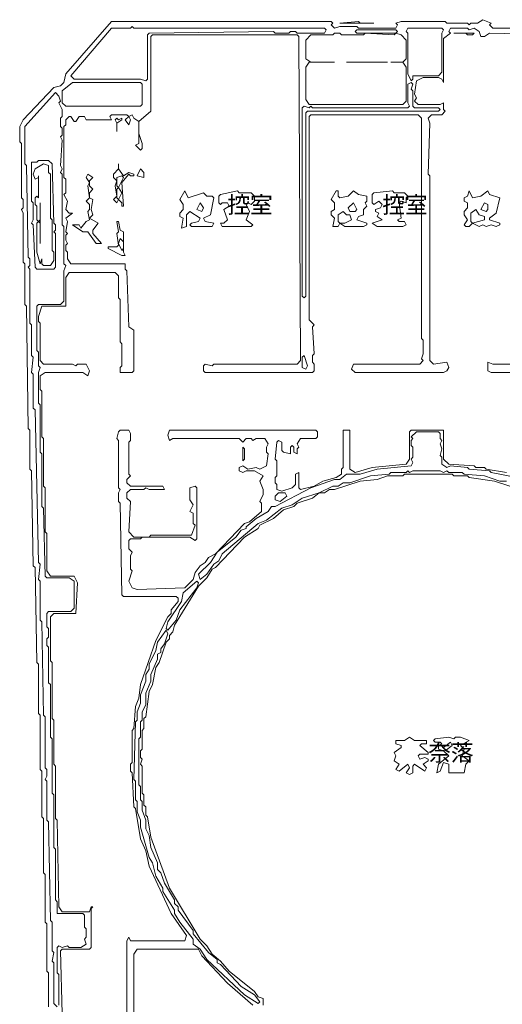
# Model space of a CAD drawing. Header units: millimetres. Extents: x -1440 to 58650, y -4147 to 35577.
# Tile 2 of 5: x 3765 to 15386, y 11764 to 35495. Entities that reach past the tile are written whole.
import ezdxf

# ---------------------------------------------------------------- set-up
doc = ezdxf.new("R2010")
doc.units = ezdxf.units.MM
doc.layers.add('EDITABLE_ROOM_LABELS', color=7, linetype='Continuous', lineweight=18, true_color=0x50555f)
doc.layers.add('RASTER_CONTOURS', color=7, linetype='Continuous', lineweight=18, true_color=0x50555f)
doc.styles.add('JAPANESE', font='msgothic.ttc')

msp = doc.modelspace()

# ---------------------------------------------------------------- linework, layer by layer
at = {"layer": 'RASTER_CONTOURS'}
for points in [[(15734, 35291), (15160, 35291), (15078, 35373), (15119, 35414), (14914, 35495), (14791, 35414), (14627, 35414), (14586, 35373), (14545, 35414), (14054, 35414), (14013, 35455), (12947, 35455), (12824, 35414), (12865, 35373), (12824, 35291), (11922, 35291), (11881, 35332), (11471, 35332), (11348, 35291), (11266, 35373), (11307, 35414), (11266, 35455), (5979, 35455), (4872, 34187), (4831, 33983), (4749, 33901), (4585, 33860), (3847, 33083), (3765, 32920), (3765, 32552), (3806, 32511), (3806, 31203), (3847, 31162), (3847, 30958), (3806, 30917), (3847, 30835), (3847, 29650), (3888, 29609), (3888, 28628), (3929, 28587), (3970, 25643), (4011, 25602), (4011, 24662), (4052, 24621), (4093, 22332), (4134, 22291), (4175, 20002), (4216, 19961), (4216, 18775), (4257, 18735), (4257, 17426), (4298, 17386), (4298, 16282), (4339, 16241), (4339, 14933), (4380, 14892), (4380, 13747), (4421, 13706), (4421, 12562), (4462, 12521), (4462, 11703)], [(4790, 11540), (4749, 13052), (4790, 13093), (5446, 13093), (5487, 13134), (5487, 14074), (5528, 14115), (5487, 14115), (5446, 13992), (4790, 13992), (4708, 14115), (4667, 16200), (4626, 16241), (4626, 17508), (4585, 17549), (4585, 18612), (4544, 18653), (4544, 20002), (4503, 20043), (4503, 21106), (4585, 21187), (5118, 21187), (5159, 21923), (5077, 22087), (4503, 22087), (4421, 22209), (4421, 23109), (4380, 23150), (4380, 24212), (4339, 24253), (4339, 25398), (4298, 25439), (4298, 26543), (4257, 26584), (4257, 26911), (4380, 26992), (5282, 26992), (5405, 26911), (5446, 27033), (5364, 27197), (5159, 27197), (5118, 27156), (5036, 27197), (4339, 27197), (4257, 27279), (4257, 28178), (4216, 28219), (4216, 28341), (4298, 28587), (4872, 28587), (4872, 29282), (4954, 29404), (6061, 29404), (6143, 29323), (6143, 28791), (6184, 28750), (6184, 27728), (6225, 27687), (6225, 27156), (6184, 27115), (6184, 26992), (6471, 26992), (6512, 27033), (6512, 28014), (6389, 28096), (6348, 29445), (6307, 29486), (6307, 29609), (4995, 29609), (4913, 29731), (4913, 29895), (4872, 29936), (4872, 30058), (4913, 30099), (4872, 30181), (4872, 30304), (4913, 30345), (4872, 30385), (4913, 30631), (4872, 30712), (5036, 30835), (4954, 30835), (4872, 30917), (4913, 31121), (4831, 31285), (4872, 31326), (4872, 31653), (4831, 31694), (4831, 32920), (4872, 32961), (4872, 33083), (4954, 33165), (4995, 33165), (5077, 33043), (5118, 33043), (5200, 33165), (5323, 33165), (5364, 33083), (5979, 33083), (5938, 33165), (5979, 33206), (6348, 33206), (6389, 33165), (6307, 33083), (6389, 32961), (6430, 33083), (6389, 33165), (6471, 33206), (6512, 33124), (6635, 33043), (6635, 32511), (6553, 32470), (6676, 32348), (6717, 32389), (6717, 32511), (6635, 32756), (6635, 33043), (6922, 33288), (6922, 35087), (6962, 35127), (10447, 35127), (10488, 35087), (10529, 27279), (10447, 27197), (8438, 27197), (8397, 27156), (8233, 27197), (8192, 27156), (8192, 27033), (8233, 26992), (10815, 26992), (10856, 27033), (10856, 27197), (10815, 27238), (10815, 27401), (10856, 27442), (10815, 28096), (10856, 28137), (10733, 28260), (10733, 33165), (10774, 33206), (13357, 33206), (13439, 33124), (13439, 27810), (13480, 27769), (13480, 27442), (13439, 27319), (13480, 27279), (13398, 27197), (11799, 27197), (11758, 27074), (11840, 26992), (13972, 26992), (14054, 27033), (14095, 27115), (14054, 27238), (13726, 27197), (13644, 27279), (13644, 31734), (13603, 31775), (13644, 33002), (13603, 33124), (13685, 33206), (13931, 33206), (14013, 33288), (13972, 33329), (13972, 33492), (13890, 33451), (13357, 33451), (13275, 33533), (13316, 33615), (13275, 33697), (13316, 34024), (13480, 34105), (13849, 34105), (13931, 34065), (13972, 33983), (13972, 35046), (14136, 35168), (14095, 35209), (14136, 35291), (14545, 35291), (14586, 35250), (14709, 35291), (14832, 35209), (14873, 35087), (14955, 35087), (15078, 35168), (16841, 35127)], [(4667, 11703), (4585, 11785), (4585, 12766), (4544, 12807), (4585, 13011), (4544, 13052), (4544, 13747), (4503, 13788), (4462, 16159), (4421, 16200), (4421, 17140), (4380, 17181), (4421, 17263), (4421, 17426), (4380, 17467), (4380, 18694), (4339, 18735), (4298, 20983), (4257, 21024), (4257, 21964), (4216, 22005), (4257, 22373), (4216, 22414), (4134, 26093), (4093, 26134), (4093, 26951), (4052, 26992), (4093, 27360), (4052, 27401), (4052, 28137), (4011, 28178), (4011, 29486), (3970, 29527), (4011, 29568), (4011, 29731), (3970, 29772), (3929, 31980), (3888, 32021), (3888, 32920), (4626, 33738), (4708, 33656), (4749, 33533), (4708, 33492), (4790, 33329), (4790, 33165), (4749, 33124), (4749, 32920), (4790, 32879), (4790, 32716), (4749, 32675), (4790, 32593), (4749, 31980), (4790, 31898), (4749, 31816), (4790, 31775), (4790, 30549), (4831, 30508), (4831, 29609), (4872, 29568), (4831, 29445), (4831, 28709), (4749, 28628), (4216, 28628), (4175, 28587), (4175, 27524), (4216, 27483), (4216, 27156), (4257, 27115), (4216, 26992), (4216, 26256), (4257, 26216), (4257, 25071), (4298, 25030), (4298, 23763), (4339, 23722), (4380, 22087), (4421, 22046), (4954, 22046), (5077, 21964), (5077, 21310), (4995, 21228), (4462, 21228), (4421, 21187), (4421, 20860), (4462, 20819), (4462, 20615), (4421, 20574), (4421, 20411), (4462, 20370), (4462, 19511), (4503, 19470), (4503, 18203), (4544, 18162), (4544, 16854), (4585, 16813), (4585, 15546), (4626, 15505), (4626, 14279), (4667, 14238), (4667, 13952), (5282, 13952), (5323, 13911), (5323, 13625), (5364, 13584), (5364, 13379), (5323, 13338), (5364, 13216), (5241, 13134), (4954, 13134), (4913, 13175), (4790, 13134), (4708, 13175), (4667, 13134), (4667, 12521), (4708, 12480), (4708, 11744)], [(16513, 27197), (15160, 27197), (15037, 27238), (15037, 27033), (15119, 26992), (16308, 26992)], [(15488, 24580), (14996, 24662), (14955, 24703), (14750, 24703), (14709, 24744), (14095, 24785), (13972, 24907), (13972, 25602), (13193, 25602), (13152, 25562), (13152, 24907), (13070, 24785), (12250, 24703), (11840, 24580), (11717, 24662), (11717, 25602), (11553, 25602), (11553, 24703), (11512, 24662), (11512, 24540), (11389, 24458), (11061, 24376), (10856, 24253), (10529, 24172), (10488, 24212), (10488, 24580), (10406, 24540), (10406, 24294), (10324, 24212), (10078, 24131), (9955, 24172), (9955, 24294), (9914, 24335), (9914, 24458), (9955, 24499), (9955, 24867), (9914, 24907), (9955, 25316), (9996, 25357), (10078, 25316), (10078, 25112), (10119, 25071), (10283, 25030), (10283, 25194), (10324, 25234), (10365, 25194), (10365, 25071), (10447, 25030), (10447, 25153), (10488, 25194), (10447, 25275), (10529, 25398), (10897, 25398), (10938, 25439), (10938, 25562), (10897, 25602), (7372, 25602), (7331, 25480), (7372, 25357), (7454, 25398), (9053, 25398), (9135, 25316), (9217, 25398), (9340, 25398), (9381, 25357), (9463, 25398), (9668, 25398), (9750, 25275), (9709, 25194), (9709, 25071), (9750, 25030), (9709, 24744), (9545, 24662), (9463, 24703), (9258, 24662), (9135, 24744), (9053, 24703), (9053, 24621), (9135, 24580), (9217, 24621), (9422, 24621), (9627, 24499), (9545, 24376), (9627, 24172), (9627, 24049), (9545, 23885), (9586, 23845), (9586, 23640), (9299, 23395), (9176, 23354), (8479, 22618), (8315, 22536), (8233, 22414), (8110, 22332), (7987, 22168), (7946, 22005), (7741, 21801), (6594, 21760), (6471, 21801), (6389, 21964), (6471, 22209), (6430, 22250), (6430, 22577), (6471, 22659), (6389, 22741), (6389, 22945), (6430, 22986), (6676, 22986), (6717, 23027), (7864, 23027), (7987, 22945), (8028, 22986), (8028, 24212), (7987, 24253), (7864, 24212), (7864, 23926), (7946, 23804), (7864, 23640), (7946, 23599), (7946, 23354), (7987, 23313), (7905, 23068), (6922, 23068), (6881, 23027), (6512, 23027), (6389, 23150), (6430, 23885), (6348, 23967), (6348, 24090), (6430, 24172), (6758, 24172), (6799, 24212), (6881, 24172), (7249, 24172), (7208, 24253), (6430, 24253), (6348, 24335), (6348, 24417), (6430, 24499), (6389, 24540), (6389, 25316), (6430, 25357), (6430, 25521), (6389, 25602), (6184, 25602), (6143, 25562), (6102, 25398), (6143, 25357), (6143, 24212), (6184, 24172), (6143, 24090), (6143, 23885), (6184, 23845), (6225, 21637), (6266, 21596), (7536, 21596), (7577, 21555), (7577, 21474), (7413, 21269), (7413, 21187), (7331, 21106), (7044, 20533), (6676, 19470), (6635, 19143), (6553, 18939), (6512, 18408), (6471, 18367), (6471, 17590), (6430, 17549), (6430, 17386), (6471, 17345), (6512, 16527), (6553, 16486), (6676, 15750), (6799, 15464), (6881, 15096), (7413, 13952), (7782, 13420), (7741, 13297), (6430, 13297), (6389, 13379), (6348, 13297), (6348, 7697)], [(15488, 24376), (15324, 24376), (14955, 24499), (14464, 24540), (14423, 24580), (14095, 24580), (14054, 24621), (13972, 24580), (13890, 24621), (13234, 24621), (13152, 24580), (13111, 24621), (13070, 24580), (12701, 24580), (12660, 24540), (12209, 24499), (11717, 24335), (11553, 24335), (11430, 24253), (11307, 24253), (10979, 24090), (10570, 23967), (10324, 23804), (10078, 23722), (9709, 23436), (9504, 23354), (8643, 22618), (8561, 22455), (8438, 22373), (8274, 22128), (8110, 22005), (8069, 22128), (8356, 22414), (8520, 22659), (8971, 23027), (9094, 23190), (9217, 23231), (9217, 23272), (9463, 23477), (9750, 23640), (9832, 23763), (9914, 23763), (10774, 24212), (11348, 24417), (11471, 24417), (11635, 24540), (11963, 24540), (12373, 24662), (13193, 24744), (13234, 24826), (13193, 24907), (13234, 24948), (13234, 25194), (13193, 25234), (13193, 25357), (13234, 25398), (13193, 25439), (13316, 25562), (13849, 25562), (13890, 25521), (13890, 25398), (13931, 25357), (13890, 25275), (13931, 25153), (13890, 24989), (13931, 24948), (13931, 24785), (14054, 24703), (14136, 24744), (14545, 24703), (14586, 24662), (15078, 24621), (15119, 24580), (15734, 24458)], [(9627, 11744), (9627, 11908), (9504, 11948), (9422, 12071), (8807, 12562), (8602, 12807), (8397, 12970), (8274, 13175), (8110, 13338), (7372, 14565), (6922, 15791), (6840, 16282), (6799, 16323), (6799, 16527), (6758, 16568), (6758, 16813), (6717, 16854), (6717, 17508), (6676, 17549), (6717, 17672), (6676, 17713), (6676, 17876), (6717, 17917), (6717, 18367), (6758, 18408), (6758, 18653), (6799, 18694), (6881, 19307), (6962, 19470), (7044, 19879), (7126, 20002), (7290, 20492), (7372, 20574), (7372, 20656), (7454, 20738), (7495, 20901), (8069, 21841), (8274, 22046), (8397, 22250), (8479, 22291), (9176, 23027), (9504, 23231), (9545, 23313), (9873, 23477), (10119, 23681), (10365, 23763), (10447, 23845), (10815, 23967), (10979, 24090), (11102, 24090), (11225, 24172), (11348, 24172), (11963, 24376), (12373, 24417), (12619, 24499), (12988, 24499), (13029, 24540), (14177, 24540), (14218, 24499), (14545, 24499), (14586, 24458), (15201, 24376), (15816, 24172)], [(6512, 10926), (6512, 12970), (6594, 13093), (8069, 13093), (8151, 12930), (8766, 12275), (9381, 11744)]]:
    msp.add_lwpolyline(points, dxfattribs=at)
for points in [[(11471, 35414), (12291, 35414), (11963, 35414), (11922, 35455)], [(4995, 34146), (5979, 35291), (6430, 35291), (6471, 35332), (6512, 35291), (11102, 35291), (11143, 35250), (11102, 35168), (10447, 35168), (10406, 35209), (10283, 35209), (10242, 35168), (9914, 35168), (9873, 35209), (6881, 35168), (6840, 35127), (6840, 34065), (6799, 34024), (6676, 34065), (5077, 34065)], [(10652, 35005), (10774, 35127), (11307, 35127), (11348, 35168), (11471, 35168), (11512, 35127), (12045, 35127), (12086, 35168), (12783, 35127), (12824, 35168), (12947, 35127), (13070, 35005), (13070, 34555), (12988, 34473), (12701, 34473), (12988, 34473), (13070, 34351), (13070, 33533), (12988, 33451), (10733, 33451), (10652, 33574), (10652, 34351), (10733, 34473), (11348, 34473), (10774, 34473), (10652, 34555)], [(11840, 35209), (11881, 35250), (12824, 35250), (12865, 35209), (12824, 35168), (11881, 35168)], [(13111, 35291), (13931, 35291), (13972, 35250), (13931, 35168), (13931, 34228), (13849, 34146), (13234, 34146), (13234, 34065), (13193, 34024), (13111, 34187), (13111, 35168), (13070, 35209)], [(14218, 35168), (14505, 35168), (14545, 35127), (14668, 35127), (14709, 35168)], [(11635, 34473), (12619, 34473)], [(4790, 33778), (5036, 33983), (6676, 33983), (6717, 33942), (6717, 33451), (6676, 33411), (4872, 33411), (4790, 33492)], [(13193, 33983), (13234, 33942), (13193, 33819), (13234, 33778), (13234, 33411), (13275, 33370), (13849, 33370), (13890, 33329), (13849, 33288), (10693, 33288), (10652, 33247), (10652, 28832), (10611, 28791), (10570, 28832), (10570, 33370), (10611, 33411), (10733, 33370), (10774, 33411), (10815, 33370), (13111, 33370), (13152, 33411), (13111, 33492), (13111, 33942)], [(6225, 33124), (6143, 33083), (6102, 33124), (6061, 33083), (6102, 33002), (6102, 32797), (6102, 33002), (6225, 33083)], [(4216, 32102), (4175, 32061), (4052, 32061), (4052, 31121), (4093, 31080), (4093, 30672), (4052, 30590), (4093, 30549), (4134, 29527), (4175, 29486), (4585, 29486), (4626, 29527), (4626, 30345), (4585, 30385), (4626, 30426), (4626, 30549), (4585, 30590), (4544, 32021), (4462, 32102)], [(4339, 32021), (4462, 31980), (4462, 31816), (4503, 31775), (4503, 30712), (4544, 30672), (4544, 29936), (4585, 29895), (4585, 29690), (4503, 29568), (4339, 29568), (4298, 29609), (4298, 29731), (4257, 29609), (4175, 29895), (4175, 30590), (4216, 30631), (4257, 30590), (4257, 30099), (4257, 31080), (4257, 30672), (4216, 30631), (4175, 30672), (4175, 30999), (4134, 31039), (4134, 31203), (4175, 31244), (4216, 31203), (4216, 31734), (4216, 31694), (4134, 31653), (4093, 31775), (4134, 31898)], [(6143, 32021), (6143, 31898), (6020, 31775), (6020, 31694), (6102, 31612), (6061, 31489), (6102, 31244), (6020, 31162), (6102, 31080), (6143, 31162), (6225, 31080), (6225, 30999), (6266, 30999), (6225, 31571), (6389, 31775), (6430, 31734), (6512, 31734), (6512, 31775), (6389, 31816), (6266, 31734), (6143, 31898)], [(6676, 31898), (6594, 31734), (6758, 31694), (6758, 31816)], [(5405, 31775), (5364, 31694), (5446, 31571), (5405, 31489), (5446, 31203), (5364, 31121), (5446, 31039), (5446, 30917), (5405, 30876), (5446, 30672), (5364, 30631), (5241, 30467), (5200, 30549), (5036, 30549), (5282, 30385), (5405, 30385), (5610, 30099), (5733, 30099), (5528, 30345), (5528, 30426), (5651, 30590), (5446, 30712), (5528, 30794), (5487, 30917), (5528, 31162), (5446, 31203), (5446, 31326), (5528, 31407), (5446, 31489), (5446, 31612), (5528, 31694)], [(6225, 31734), (6266, 31694), (6143, 31448), (6102, 31489), (6102, 31694)], [(6143, 31448), (6225, 31326), (6143, 31162), (6102, 31203), (6102, 31407)], [(7741, 31367), (7618, 31162), (7700, 31039), (7700, 30917), (7618, 30835), (7618, 30753), (7700, 30712), (7659, 30467), (7782, 30508), (7782, 30794), (7864, 30876), (8110, 30712), (8069, 30631), (7905, 30590), (7864, 30549), (7905, 30508), (8397, 30508), (8438, 30590), (8233, 30631), (8192, 30712), (8356, 30794), (8438, 31203), (8397, 31244), (8274, 31244), (8192, 31326), (7823, 31203)], [(8602, 31285), (8561, 31244), (8561, 31080), (8602, 31039), (8643, 31080), (8766, 31080), (8807, 30999), (8684, 30917), (8766, 30672), (8684, 30590), (8602, 30590), (8643, 30508), (9340, 30508), (9381, 30549), (9217, 30672), (9299, 30876), (9217, 31039), (9258, 31080), (9340, 31039), (9422, 31121), (9422, 31244), (9340, 31326), (9053, 31326), (9012, 31367)], [(11389, 31367), (11266, 31162), (11348, 31080), (11348, 30917), (11266, 30876), (11266, 30794), (11348, 30712), (11307, 30508), (11430, 30508), (11471, 30590), (11594, 30508), (12045, 30508), (12127, 30549), (12127, 30590), (11881, 30672), (11922, 30753), (12045, 30794), (12045, 30917), (12127, 30999), (12086, 31080), (12127, 31121), (12127, 31244), (11922, 31285), (11799, 31367), (11676, 31244), (11471, 31203), (11430, 31244), (11430, 31367)], [(12291, 31326), (12250, 31285), (12250, 31080), (12291, 31039), (12414, 31121), (12496, 31039), (12455, 30958), (12332, 30917), (12332, 30876), (12414, 30835), (12373, 30753), (12496, 30672), (12250, 30590), (12373, 30508), (12988, 30508), (13070, 30549), (13029, 30631), (12906, 30631), (12865, 30672), (12947, 30712), (12906, 31080), (12947, 31121), (13070, 31080), (13070, 31203), (13111, 31244), (13029, 31326), (12783, 31326), (12742, 31367)], [(14586, 31367), (14545, 31244), (14464, 31203), (14464, 31121), (14545, 31080), (14545, 30958), (14464, 30876), (14464, 30794), (14545, 30672), (14464, 30549), (14505, 30508), (14586, 30508), (14668, 30590), (14832, 30508), (14914, 30549), (14996, 30508), (15119, 30549), (15242, 30508), (15324, 30549), (15324, 30590), (15078, 30672), (15078, 30712), (15242, 30835), (15324, 31203), (15078, 31285), (15037, 31367), (14873, 31244), (14668, 31203)], [(8110, 31080), (8192, 30958), (8151, 30876), (8028, 30917)], [(11430, 30794), (11553, 30876), (11635, 30794), (11717, 30794), (11758, 30672), (11594, 30590), (11471, 30590), (11430, 30631)], [(11799, 31080), (11881, 30917), (11840, 30876), (11717, 30876), (11676, 30958)], [(14627, 30835), (14750, 30917), (14832, 30794), (14955, 30753), (14955, 30672), (14668, 30590), (14627, 30631)], [(14955, 31080), (15037, 31039), (15037, 30917), (14996, 30876), (14873, 30917)], [(6102, 30631), (6143, 30385), (6102, 30345), (6143, 30058), (6102, 30017), (5897, 30017), (5897, 29977), (6225, 29813), (6307, 29813), (6266, 29895), (6266, 30385), (6184, 30426), (6143, 30631)], [(6184, 30222), (6266, 30140), (6266, 29977), (6225, 29936), (6143, 30099)], [(10611, 27401), (10693, 27156), (10652, 27074), (10570, 27115), (10570, 27360)], [(9135, 25194), (9135, 24867), (9176, 24907), (9176, 25153)], [(9914, 23926), (9914, 24008), (9996, 24090), (10160, 24090), (10201, 24008), (10037, 23885)], [(8028, 21964), (8069, 21923), (8028, 21801), (7618, 21269), (7536, 21024), (7331, 20779), (7290, 20819), (7331, 20983), (7659, 21474), (7700, 21678)], [(7290, 20779), (7331, 20697), (7249, 20452), (7167, 20329), (7167, 20247), (7085, 20206), (7085, 20084), (6922, 19716), (6922, 19552), (6799, 19266), (6799, 18980), (6717, 18816), (6717, 18612), (6676, 18571), (6676, 18203), (6635, 18162), (6635, 17058), (6676, 17018), (6676, 16691), (6717, 16650), (6717, 16445), (6799, 16200), (6799, 15996), (6881, 15832), (6922, 15546), (7085, 15178), (7085, 15014), (7167, 14933), (7249, 14687), (7495, 14279), (7495, 14197), (7577, 14115), (7577, 14033), (7946, 13543), (7946, 13461), (8315, 13011), (8520, 12848), (8520, 12766), (8602, 12725), (9094, 12194), (9422, 11989), (9545, 11826), (9504, 11785), (9176, 11989), (8274, 12848), (8110, 13093), (7946, 13216), (7946, 13338), (7618, 13747), (7495, 13952), (7495, 14033), (7208, 14483), (7208, 14565), (7044, 14851), (6962, 15178), (6881, 15301), (6676, 16036), (6676, 16200), (6594, 16404), (6594, 16650), (6553, 16691), (6553, 17140), (6512, 17181), (6553, 18571), (6594, 18612), (6594, 18816), (6676, 19021), (6676, 19225), (6799, 19552), (6799, 19716), (6881, 19838), (6881, 19961), (7044, 20288), (7085, 20492)], [(13562, 18121), (13275, 18121), (13152, 18203), (13029, 18121), (12824, 18121), (12824, 18040), (12947, 17999), (12947, 17958), (12783, 17835), (12824, 17753), (12783, 17631), (12906, 17549), (12824, 17426), (12906, 17386), (13111, 17549), (13152, 17467), (13070, 17345), (13152, 17304), (13234, 17345), (13234, 17508), (13275, 17549), (13521, 17386), (13562, 17467), (13480, 17549), (13603, 17631), (13603, 17672), (13521, 17713), (13398, 17672), (13357, 17753), (13398, 17794), (13603, 17794), (13603, 17835), (13398, 17999), (13439, 18040), (13562, 18040)], [(13767, 18162), (13726, 18121), (13767, 18080), (13890, 18080), (13931, 18040), (13849, 17999), (13849, 17917), (13972, 17876), (14095, 17753), (13849, 17549), (13808, 17345), (13890, 17386), (13972, 17590), (14095, 17549), (14095, 17345), (14464, 17345), (14505, 17549), (14586, 17631), (14423, 17753), (14464, 17917), (14382, 17999), (14586, 18121), (14382, 18203), (14259, 18203), (14218, 18162), (14095, 18203)], [(14136, 18080), (14177, 17999), (14013, 17876), (13972, 17958)]]:
    msp.add_lwpolyline(points, close=True, dxfattribs=at)

# ---------------------------------------------------------------- texts
at = {"layer": 'EDITABLE_ROOM_LABELS', "style": 'JAPANESE'}
for s, p in [('控室', (8766, 30835)), ('控室', (12496, 30835)), ('奈落', (13603, 17631))]:
    msp.add_text(s, height=400, dxfattribs=at).set_placement(p)

doc.saveas('drawing.dxf')
